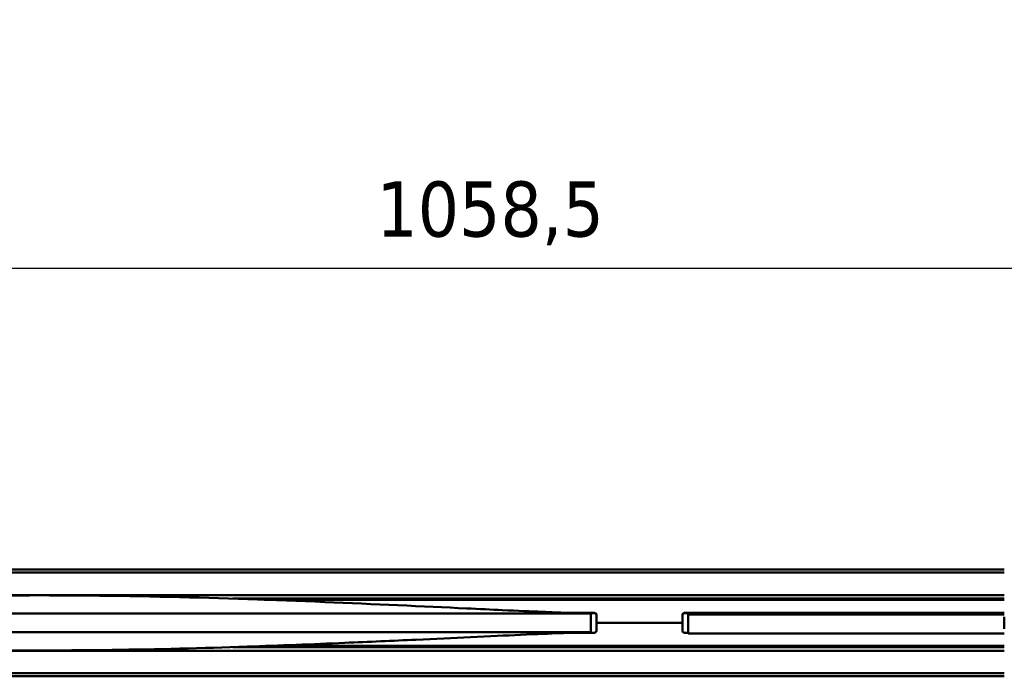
# Model space of a CAD drawing. Header units: millimetres. Extents: x 448 to 2336, y 1062 to 2601.
# Tile 2 of 10: x 1087 to 1533, y 1117 to 1415. Entities that reach past the tile are written whole.
import ezdxf

# ---------------------------------------------------------------- set-up
doc = ezdxf.new("R2010")
doc.units = ezdxf.units.MM
doc.header["$LTSCALE"] = 10
doc.layers.add('Quota (ISO)', color=7, linetype='Continuous', lineweight=25)
doc.layers.add('Visibile (ISO)', color=7, linetype='Continuous', lineweight=50)
doc.styles.add('Testo nota (ISO)', font='tahoma.ttf')
doc.dimstyles.new('PENTA', dxfattribs={"dimscale": 10, "dimtxt": 2.5, "dimasz": 2.5, "dimexe": 3.175, "dimexo": 0, "dimgap": 0.762, "dimtad": 1, "dimrnd": 1e-08, "dimtxsty": 'Testo nota (ISO)', "dimcen": 0.09, "dimdle": 10, "dimclrd": 256, "dimclre": 256, "dimclrt": 256, "dimazin": 2, "dimtfac": 0.8, "dimtmove": 0, "dimatfit": 3, "dimfxl": 1, "dimtolj": 1, "dimlwd": -1, "dimlwe": -1, "dimarcsym": 0})

# ---------------------------------------------------------------- blocks, each defined once
blk = doc.blocks.new('*D7')
at = {"layer": 'Defpoints', "color": 0, "transparency": 16777216}
for p in [(768.68, 1809.46), (1827.18, 1809.46), (1827.18, 1302.6)]:
    blk.add_point(p, dxfattribs=at)
at = {"layer": 'Quota (ISO)', "transparency": 16777216}
for p, q in [((768.68, 1809.46), (768.68, 1270.85)), ((1827.18, 1809.46), (1827.18, 1270.85)), ((793.68, 1302.6), (1802.18, 1302.6))]:
    blk.add_line(p, q, dxfattribs=at)
for points in [[(793.68, 1306.77), (793.68, 1298.43), (768.68, 1302.6)], [(1802.18, 1306.77), (1802.18, 1298.43), (1827.18, 1302.6)]]:
    blk.add_solid(points, dxfattribs=at)
at = {"layer": 'Quota (ISO)', "transparency": 16777216, "insert": (1248.6, 1342), "char_height": 25, "attachment_point": 1, "style": 'Testo nota (ISO)'}
blk.add_mtext('\\A1;1058,5', dxfattribs=at)

msp = doc.modelspace()

# ---------------------------------------------------------------- linework, layer by layer
at = {"layer": 'Visibile (ISO)'}
for p, q in [((792.933, 1165.952), (1533.433, 1165.952)), ((1533.433, 1164.556), (792.933, 1164.556)), ((792.933, 1154.348), (1533.433, 1154.348)), ((1533.433, 1152.692), (1183.549, 1152.692)), ((1190.816, 1152.452), (1232.318, 1152.452)), ((1197.712, 1152.212), (1533.433, 1152.212)), ((1089.636, 1145.952), (1083.425, 1145.952)), ((1095.878, 1145.952), (1089.636, 1145.952)), ((1102.015, 1145.952), (1095.878, 1145.952)), ((1108.121, 1145.952), (1102.015, 1145.952)), ((1114.196, 1145.952), (1108.121, 1145.952)), ((1117.238, 1145.952), (1114.196, 1145.952)), ((1120.271, 1145.952), (1117.238, 1145.952)), ((1123.261, 1145.952), (1120.271, 1145.952)), ((1126.241, 1145.952), (1123.261, 1145.952)), ((1131.357, 1145.952), (1126.241, 1145.952)), ((1136.443, 1145.952), (1131.357, 1145.952)), ((1141.497, 1145.952), (1136.443, 1145.952)), ((1146.519, 1145.952), (1141.497, 1145.952)), ((1151.505, 1145.952), (1146.519, 1145.952)), ((1156.455, 1145.952), (1151.505, 1145.952)), ((1161.366, 1145.952), (1156.455, 1145.952)), ((1166.183, 1145.952), (1161.366, 1145.952)), ((1168.576, 1145.952), (1166.183, 1145.952)), ((1170.959, 1145.952), (1168.576, 1145.952)), ((1174.119, 1145.952), (1170.959, 1145.952)), ((1177.259, 1145.952), (1174.119, 1145.952)), ((1180.379, 1145.952), (1177.259, 1145.952)), ((1184.249, 1145.952), (1180.379, 1145.952)), ((1188.086, 1145.952), (1184.249, 1145.952)), ((1191.888, 1145.952), (1188.086, 1145.952)), ((1195.653, 1145.952), (1191.888, 1145.952)), ((1199.38, 1145.952), (1195.653, 1145.952)), ((1203.069, 1145.952), (1199.38, 1145.952)), ((1208.959, 1145.952), (1207.008, 1145.952)), ((1210.898, 1145.952), (1208.959, 1145.952)), ((1213.783, 1145.952), (1210.898, 1145.952)), ((1216.639, 1145.952), (1213.783, 1145.952)), ((1219.466, 1145.952), (1216.639, 1145.952)), ((1347.433, 1146.212), (1336.107, 1146.212)), ((1347.774, 1146.152), (1337.807, 1146.152)), ((1345.818, 1137.454), (1345.818, 1145.951)), ((1348.433, 1141.712), (1348.433, 1145.212)), ((1387.433, 1145.212), (1387.433, 1141.712)), ((1432.597, 1146.152), (1388.091, 1146.152)), ((1533.433, 1146.212), (1388.433, 1146.212)), ((1390.064, 1145.452), (1389.974, 1145.452)), ((1389.974, 1145.452), (1389.974, 1137.212)), ((1390.137, 1145.452), (1390.064, 1145.452)), ((1390.23, 1145.452), (1390.137, 1145.452)), ((1390.449, 1145.452), (1390.23, 1145.452)), ((1390.591, 1145.452), (1390.449, 1145.452)), ((1390.753, 1145.452), (1390.591, 1145.452)), ((1390.924, 1145.452), (1390.753, 1145.452)), ((1391.114, 1145.452), (1390.924, 1145.452)), ((1391.453, 1145.452), (1391.114, 1145.452)), ((1391.848, 1145.452), (1391.453, 1145.452)), ((1392.305, 1145.452), (1391.848, 1145.452)), ((1392.83, 1145.452), (1392.305, 1145.452)), ((1393.124, 1145.452), (1392.83, 1145.452)), ((1393.438, 1145.452), (1393.124, 1145.452)), ((1393.763, 1145.452), (1393.438, 1145.452)), ((1394.109, 1145.452), (1393.763, 1145.452)), ((1394.613, 1145.452), (1394.109, 1145.452)), ((1395.159, 1145.452), (1394.613, 1145.452)), ((1395.75, 1145.452), (1395.159, 1145.452)), ((1396.498, 1145.452), (1395.75, 1145.452)), ((1396.898, 1145.452), (1396.498, 1145.452)), ((1397.316, 1145.452), (1396.898, 1145.452)), ((1397.903, 1145.452), (1397.316, 1145.452)), ((1398.525, 1145.452), (1397.903, 1145.452)), ((1399.184, 1145.452), (1398.525, 1145.452)), ((1400.026, 1145.452), (1399.184, 1145.452)), ((1400.926, 1145.452), (1400.026, 1145.452)), ((1401.888, 1145.452), (1400.926, 1145.452)), ((1402.915, 1145.452), (1401.888, 1145.452)), ((1403.454, 1145.452), (1402.915, 1145.452)), ((1404.011, 1145.452), (1403.454, 1145.452)), ((1404.979, 1145.452), (1404.011, 1145.452)), ((1405.999, 1145.452), (1404.979, 1145.452)), ((1407.073, 1145.452), (1405.999, 1145.452)), ((1408.203, 1145.452), (1407.073, 1145.452)), ((1409.392, 1145.452), (1408.203, 1145.452)), ((1410.642, 1145.452), (1409.392, 1145.452)), ((1411.985, 1145.452), (1410.642, 1145.452)), ((1412.683, 1145.452), (1411.985, 1145.452)), ((1413.397, 1145.452), (1412.683, 1145.452)), ((1414.129, 1145.452), (1413.397, 1145.452)), ((1414.88, 1145.452), (1414.129, 1145.452)), ((1416.118, 1145.452), (1414.88, 1145.452)), ((1417.404, 1145.452), (1416.118, 1145.452)), ((1418.74, 1145.452), (1417.404, 1145.452)), ((1420.126, 1145.452), (1418.74, 1145.452)), ((1421.563, 1145.452), (1420.126, 1145.452)), ((1422.387, 1145.452), (1421.563, 1145.452)), ((1423.227, 1145.452), (1422.387, 1145.452)), ((1424.078, 1145.452), (1423.227, 1145.452)), ((1424.945, 1145.452), (1424.078, 1145.452)), ((1426.131, 1145.452), (1424.945, 1145.452)), ((1427.348, 1145.452), (1426.131, 1145.452)), ((1428.595, 1145.452), (1427.348, 1145.452)), ((1430.197, 1145.452), (1428.595, 1145.452)), ((1431.848, 1145.452), (1430.197, 1145.452)), ((1433.547, 1145.452), (1431.848, 1145.452)), ((1452.933, 1145.702), (1433.433, 1145.702)), ((1435.296, 1145.452), (1433.547, 1145.452)), ((1437.095, 1145.452), (1435.296, 1145.452)), ((1438.943, 1145.452), (1437.095, 1145.452)), ((1440.846, 1145.452), (1438.943, 1145.452)), ((1442.799, 1145.452), (1440.846, 1145.452)), ((1444.802, 1145.452), (1442.799, 1145.452)), ((1446.855, 1145.452), (1444.802, 1145.452)), ((1448.957, 1145.452), (1446.855, 1145.452)), ((1451.109, 1145.452), (1448.957, 1145.452)), ((1453.31, 1145.452), (1451.109, 1145.452)), ((1455.559, 1145.452), (1453.31, 1145.452)), ((1454.933, 1146.152), (1453.768, 1146.152)), ((1454.933, 1146.212), (1454.933, 1145.452)), ((1457.857, 1145.452), (1455.559, 1145.452)), ((1460.202, 1145.452), (1457.857, 1145.452)), ((1462.191, 1145.452), (1460.202, 1145.452)), ((1464.213, 1145.452), (1462.191, 1145.452)), ((1466.267, 1145.452), (1464.213, 1145.452)), ((1468.351, 1145.452), (1466.267, 1145.452)), ((1469.754, 1145.452), (1468.351, 1145.452)), ((1471.171, 1145.452), (1469.754, 1145.452)), ((1472.608, 1145.452), (1471.171, 1145.452)), ((1474.059, 1145.452), (1472.608, 1145.452)), ((1476.992, 1145.452), (1474.059, 1145.452)), ((1479.975, 1145.452), (1476.992, 1145.452)), ((1483.007, 1145.452), (1479.975, 1145.452)), ((1486.086, 1145.452), (1483.007, 1145.452)), ((1489.169, 1145.452), (1486.086, 1145.452)), ((1492.294, 1145.452), (1489.169, 1145.452)), ((1495.462, 1145.452), (1492.294, 1145.452)), ((1498.669, 1145.452), (1495.462, 1145.452)), ((1501.915, 1145.452), (1498.669, 1145.452)), ((1505.198, 1145.452), (1501.915, 1145.452)), ((1508.517, 1145.452), (1505.198, 1145.452)), ((1510.469, 1145.452), (1508.517, 1145.452)), ((1512.433, 1145.452), (1510.469, 1145.452)), ((1516.392, 1145.452), (1512.433, 1145.452)), ((1520.394, 1145.452), (1516.392, 1145.452)), ((1524.435, 1145.452), (1520.394, 1145.452)), ((1528.514, 1145.452), (1524.435, 1145.452)), ((1532.536, 1145.452), (1528.514, 1145.452)), ((1533.433, 1145.452), (1532.536, 1145.452)), ((1533.32, 1138.952), (1533.32, 1144.452)), ((1533.32, 1144.452), (1533.433, 1144.452)), ((1348.433, 1141.712), (1348.433, 1138.212)), ((1387.433, 1141.712), (1348.433, 1141.712)), ((1387.433, 1141.712), (1348.433, 1141.712)), ((1387.433, 1138.212), (1387.433, 1141.712)), ((1533.32, 1138.952), (1533.433, 1138.952)), ((1089.636, 1137.452), (1083.425, 1137.452)), ((1095.878, 1137.452), (1089.636, 1137.452)), ((1102.015, 1137.452), (1095.878, 1137.452)), ((1108.121, 1137.452), (1102.015, 1137.452)), ((1114.196, 1137.452), (1108.121, 1137.452)), ((1117.238, 1137.452), (1114.196, 1137.452)), ((1120.271, 1137.452), (1117.238, 1137.452)), ((1123.261, 1137.452), (1120.271, 1137.452)), ((1126.241, 1137.452), (1123.261, 1137.452)), ((1131.357, 1137.452), (1126.241, 1137.452)), ((1136.443, 1137.452), (1131.357, 1137.452)), ((1141.497, 1137.452), (1136.443, 1137.452)), ((1146.519, 1137.452), (1141.497, 1137.452)), ((1151.505, 1137.452), (1146.519, 1137.452)), ((1156.455, 1137.452), (1151.505, 1137.452)), ((1161.366, 1137.452), (1156.455, 1137.452)), ((1166.183, 1137.452), (1161.366, 1137.452)), ((1168.576, 1137.452), (1166.183, 1137.452)), ((1170.959, 1137.452), (1168.576, 1137.452)), ((1174.119, 1137.452), (1170.959, 1137.452)), ((1177.259, 1137.452), (1174.119, 1137.452)), ((1180.379, 1137.452), (1177.259, 1137.452)), ((1184.249, 1137.452), (1180.379, 1137.452)), ((1188.086, 1137.452), (1184.249, 1137.452)), ((1191.888, 1137.452), (1188.086, 1137.452)), ((1195.653, 1137.452), (1191.888, 1137.452)), ((1199.38, 1137.452), (1195.653, 1137.452)), ((1203.069, 1137.452), (1199.38, 1137.452)), ((1207.008, 1137.452), (1203.069, 1137.452)), ((1208.959, 1137.452), (1207.008, 1137.452)), ((1210.898, 1137.452), (1208.959, 1137.452)), ((1213.783, 1137.452), (1210.898, 1137.452)), ((1216.639, 1137.452), (1213.783, 1137.452)), ((1219.466, 1137.452), (1216.639, 1137.452)), ((1222.263, 1137.452), (1219.466, 1137.452)), ((1225.335, 1137.452), (1222.263, 1137.452)), ((1347.433, 1137.212), (1336.654, 1137.212)), ((1337.796, 1137.252), (1347.713, 1137.252)), ((1388.153, 1137.252), (1389.974, 1137.252)), ((1389.993, 1137.212), (1388.433, 1137.212)), ((1390.064, 1136.952), (1389.993, 1136.952)), ((1390.137, 1136.952), (1390.064, 1136.952)), ((1390.23, 1136.952), (1390.137, 1136.952)), ((1390.449, 1136.952), (1390.23, 1136.952)), ((1390.591, 1136.952), (1390.449, 1136.952)), ((1390.753, 1136.952), (1390.591, 1136.952)), ((1390.924, 1136.952), (1390.753, 1136.952)), ((1391.114, 1136.952), (1390.924, 1136.952)), ((1391.453, 1136.952), (1391.114, 1136.952)), ((1391.848, 1136.952), (1391.453, 1136.952)), ((1392.305, 1136.952), (1391.848, 1136.952)), ((1392.83, 1136.952), (1392.305, 1136.952)), ((1393.124, 1136.952), (1392.83, 1136.952)), ((1393.438, 1136.952), (1393.124, 1136.952)), ((1393.763, 1136.952), (1393.438, 1136.952)), ((1394.109, 1136.952), (1393.763, 1136.952)), ((1394.613, 1136.952), (1394.109, 1136.952)), ((1395.159, 1136.952), (1394.613, 1136.952)), ((1395.75, 1136.952), (1395.159, 1136.952)), ((1396.498, 1136.952), (1395.75, 1136.952)), ((1396.898, 1136.952), (1396.498, 1136.952)), ((1397.316, 1136.952), (1396.898, 1136.952)), ((1397.903, 1136.952), (1397.316, 1136.952)), ((1398.525, 1136.952), (1397.903, 1136.952)), ((1399.184, 1136.952), (1398.525, 1136.952)), ((1400.026, 1136.952), (1399.184, 1136.952)), ((1400.926, 1136.952), (1400.026, 1136.952)), ((1401.888, 1136.952), (1400.926, 1136.952)), ((1402.915, 1136.952), (1401.888, 1136.952)), ((1403.454, 1136.952), (1402.915, 1136.952)), ((1404.011, 1136.952), (1403.454, 1136.952)), ((1404.979, 1136.952), (1404.011, 1136.952)), ((1405.999, 1136.952), (1404.979, 1136.952)), ((1407.073, 1136.952), (1405.999, 1136.952)), ((1408.203, 1136.952), (1407.073, 1136.952)), ((1409.392, 1136.952), (1408.203, 1136.952)), ((1410.642, 1136.952), (1409.392, 1136.952)), ((1411.985, 1136.952), (1410.642, 1136.952)), ((1412.683, 1136.952), (1411.985, 1136.952)), ((1413.397, 1136.952), (1412.683, 1136.952)), ((1414.129, 1136.952), (1413.397, 1136.952)), ((1414.88, 1136.952), (1414.129, 1136.952)), ((1416.118, 1136.952), (1414.88, 1136.952)), ((1417.404, 1136.952), (1416.118, 1136.952)), ((1418.74, 1136.952), (1417.404, 1136.952)), ((1420.126, 1136.952), (1418.74, 1136.952)), ((1421.563, 1136.952), (1420.126, 1136.952)), ((1422.387, 1136.952), (1421.563, 1136.952)), ((1423.227, 1136.952), (1422.387, 1136.952)), ((1424.078, 1136.952), (1423.227, 1136.952)), ((1424.945, 1136.952), (1424.078, 1136.952)), ((1426.131, 1136.952), (1424.945, 1136.952)), ((1427.348, 1136.952), (1426.131, 1136.952)), ((1428.595, 1136.952), (1427.348, 1136.952)), ((1430.197, 1136.952), (1428.595, 1136.952)), ((1431.848, 1136.952), (1430.197, 1136.952)), ((1433.547, 1136.952), (1431.848, 1136.952)), ((1435.296, 1136.952), (1433.547, 1136.952)), ((1437.095, 1136.952), (1435.296, 1136.952)), ((1438.943, 1136.952), (1437.095, 1136.952)), ((1440.846, 1136.952), (1438.943, 1136.952)), ((1442.799, 1136.952), (1440.846, 1136.952)), ((1444.802, 1136.952), (1442.799, 1136.952)), ((1446.855, 1136.952), (1444.802, 1136.952)), ((1448.957, 1136.952), (1446.855, 1136.952)), ((1451.109, 1136.952), (1448.957, 1136.952)), ((1453.31, 1136.952), (1451.109, 1136.952)), ((1455.559, 1136.952), (1453.31, 1136.952)), ((1457.857, 1136.952), (1455.559, 1136.952)), ((1460.202, 1136.952), (1457.857, 1136.952)), ((1462.191, 1136.952), (1460.202, 1136.952)), ((1464.213, 1136.952), (1462.191, 1136.952)), ((1466.267, 1136.952), (1464.213, 1136.952)), ((1468.351, 1136.952), (1466.267, 1136.952)), ((1469.754, 1136.952), (1468.351, 1136.952)), ((1471.171, 1136.952), (1469.754, 1136.952)), ((1472.608, 1136.952), (1471.171, 1136.952)), ((1474.059, 1136.952), (1472.608, 1136.952)), ((1476.992, 1136.952), (1474.059, 1136.952)), ((1479.975, 1136.952), (1476.992, 1136.952)), ((1483.007, 1136.952), (1479.975, 1136.952)), ((1486.086, 1136.952), (1483.007, 1136.952)), ((1489.169, 1136.952), (1486.086, 1136.952)), ((1492.294, 1136.952), (1489.169, 1136.952)), ((1495.462, 1136.952), (1492.294, 1136.952)), ((1498.669, 1136.952), (1495.462, 1136.952)), ((1501.915, 1136.952), (1498.669, 1136.952)), ((1505.198, 1136.952), (1501.915, 1136.952)), ((1508.517, 1136.952), (1505.198, 1136.952)), ((1510.469, 1136.952), (1508.517, 1136.952)), ((1512.433, 1136.952), (1510.469, 1136.952)), ((1516.392, 1136.952), (1512.433, 1136.952)), ((1520.394, 1136.952), (1516.392, 1136.952)), ((1524.435, 1136.952), (1520.394, 1136.952)), ((1528.514, 1136.952), (1524.435, 1136.952)), ((1532.536, 1136.952), (1528.514, 1136.952)), ((1533.433, 1136.952), (1532.536, 1136.952)), ((1183.537, 1130.712), (1533.433, 1130.712)), ((1232.318, 1130.952), (1190.816, 1130.952)), ((1198.261, 1131.212), (1533.433, 1131.212)), ((1486.683, 1131.212), (1486.683, 1130.712)), ((1489.183, 1131.212), (1489.183, 1130.712)), ((1533.433, 1129.056), (792.933, 1129.056)), ((792.933, 1118.848), (1533.433, 1118.848)), ((1533.433, 1117.452), (792.933, 1117.452))]:
    msp.add_line(p, q, dxfattribs=at)
for centre, start, end in [((1232.318, 1151.452), 49.45633, 89.99998), ((1347.433, 1145.212), 0, 90), ((1347.433, 1145.192), 0, 73.7398), ((1388.433, 1145.212), 90, 180), ((1388.433, 1145.192), 106.2602, 180), ((1433.433, 1146.702), 209.34058, 270), ((1452.933, 1146.702), 270, 330.65942), ((1347.433, 1138.212), 270, 0), ((1388.433, 1138.212), 180, 270), ((1232.318, 1131.952), 270.00002, 312.24359), ((1433.433, 1131.452), 193.88654, 227.73142)]:
    msp.add_arc(centre, 1, start, end, dxfattribs=at)
for centre, major_axis, ratio, start_param, end_param in [((1283.957, 4584.394), (0, -3446.941), 0.6277884, 6.2827331, 6.2835494), ((1285.707, 4616.342), (0, -3478.889), 0.6146957, 6.2827356, 6.2835449), ((1287.419, 4653.373), (0, -3515.921), 0.6015672, 6.2827393, 6.2835407), ((1289.093, 4693.912), (0, -3556.459), 0.5884404, 6.2827448, 6.2835378), ((1290.46, 4732.086), (0, -3594.634), 0.5775148, 6.2828818, 6.2834053), ((1291.532, 4763.869), (0, -3626.416), 0.5688113, 6.2828873, 6.2834066), ((1293.106, 4815.027), (0, -3677.575), 0.5557775, 6.2826385, 6.2836639)]:
    msp.add_ellipse(centre, major_axis=major_axis, ratio=ratio, start_param=start_param, end_param=end_param, dxfattribs=at)
for points, knots in [([(846.094, 1145.957), (847.525, 1145.971), (848.849, 1145.996), (852.592, 1146.103), (856.399, 1146.227), (868.349, 1146.715), (875.165, 1147.013), (890.438, 1147.712), (898.172, 1148.073), (914.706, 1148.845), (923.642, 1149.262), (944.205, 1150.198), (956.005, 1150.719), (983.843, 1151.86), (1000.008, 1152.457), (1038.083, 1153.591), (1060.108, 1154.031), (1106.425, 1154.306), (1130.785, 1154.049), (1178.538, 1152.939), (1202.066, 1152.105), (1247.423, 1150.235), (1269.973, 1149.175), (1295.228, 1147.995), (1300.741, 1147.738), (1312.824, 1147.183), (1318.863, 1146.914), (1328.162, 1146.517), (1331.78, 1146.373), (1337.876, 1146.145), (1339.818, 1146.084), (1342.554, 1146.005), (1343.418, 1145.987), (1344.937, 1145.963), (1345.316, 1145.959), (1345.677, 1145.956)], [0, 0, 0, 0, 4.6932082, 4.6932082, 9.6930899, 9.6930899, 13.2914141, 13.2914141, 16.0748557, 16.0748557, 18.9575357, 18.9575357, 22.6009175, 22.6009175, 27.500553, 27.500553, 34.1103675, 34.1103675, 41.3996645, 41.3996645, 48.4978006, 48.4978006, 55.3276313, 55.3276313, 57.3547183, 57.3547183, 60.2424944, 60.2424944, 62.9650862, 62.9650862, 66.1995867, 66.1995867, 69.8485532, 69.8485532, 71.1129608, 71.1129608, 71.1129608, 71.1129608]), ([(1228.368, 1145.952), (1227.862, 1145.952), (1227.357, 1145.952), (1226.346, 1145.952), (1225.84, 1145.952), (1225.335, 1145.952)], [-0.3368718, -0.3368718, -0.3368718, -0.3368718, -0.16844723, -0.16844723, -0.00002266, -0.00002266, -0.00002266, -0.00002266]), ([(1231.361, 1145.952), (1230.862, 1145.952), (1230.363, 1145.952), (1229.366, 1145.952), (1228.867, 1145.952), (1228.368, 1145.952)], [-0.33549091, -0.33549091, -0.33549091, -0.33549091, -0.16775547, -0.16775547, -0.00002002, -0.00002002, -0.00002002, -0.00002002]), ([(1234.314, 1145.952), (1233.822, 1145.952), (1233.33, 1145.952), (1232.346, 1145.952), (1231.853, 1145.952), (1231.361, 1145.952)], [-0.3341565, -0.3341565, -0.3341565, -0.3341565, -0.16708691, -0.16708691, -0.00001732, -0.00001732, -0.00001732, -0.00001732]), ([(1237.226, 1145.952), (1236.741, 1145.952), (1236.256, 1145.953), (1235.285, 1145.953), (1234.8, 1145.952), (1234.314, 1145.952)], [-0.33286737, -0.33286737, -0.33286737, -0.33286737, -0.16644126, -0.16644126, -0.00001513, -0.00001513, -0.00001513, -0.00001513]), ([(1240.096, 1145.952), (1239.618, 1145.952), (1239.14, 1145.953), (1238.183, 1145.953), (1237.705, 1145.952), (1237.226, 1145.952)], [-0.33163557, -0.33163557, -0.33163557, -0.33163557, -0.16582471, -0.16582471, -0.00001385, -0.00001385, -0.00001385, -0.00001385]), ([(1243.094, 1145.952), (1242.594, 1145.952), (1242.095, 1145.953), (1241.096, 1145.953), (1240.596, 1145.952), (1240.096, 1145.952)], [-0.35046134, -0.35046134, -0.35046134, -0.35046134, -0.17523753, -0.17523753, -0.00001372, -0.00001372, -0.00001372, -0.00001372]), ([(1246.043, 1145.952), (1245.551, 1145.952), (1245.06, 1145.953), (1244.077, 1145.953), (1243.585, 1145.952), (1243.094, 1145.952)], [-0.34919903, -0.34919903, -0.34919903, -0.34919903, -0.17460714, -0.17460714, -0.00001523, -0.00001523, -0.00001523, -0.00001523]), ([(1248.942, 1145.952), (1248.459, 1145.952), (1247.976, 1145.952), (1247.009, 1145.952), (1246.526, 1145.952), (1246.043, 1145.952)], [-0.34801421, -0.34801421, -0.34801421, -0.34801421, -0.17401628, -0.17401628, -0.00001833, -0.00001833, -0.00001833, -0.00001833]), ([(1251.791, 1145.952), (1251.316, 1145.952), (1250.841, 1145.952), (1249.892, 1145.952), (1249.417, 1145.952), (1248.942, 1145.952)], [-0.34689956, -0.34689956, -0.34689956, -0.34689956, -0.17346136, -0.17346136, -0.00002315, -0.00002315, -0.00002315, -0.00002315]), ([(1254.588, 1145.952), (1254.122, 1145.952), (1253.656, 1145.952), (1252.723, 1145.952), (1252.257, 1145.952), (1251.791, 1145.952)], [-0.3458759, -0.3458759, -0.3458759, -0.3458759, -0.17295274, -0.17295274, -0.00002958, -0.00002958, -0.00002958, -0.00002958]), ([(1257.335, 1145.952), (1256.877, 1145.952), (1256.419, 1145.952), (1255.504, 1145.952), (1255.046, 1145.952), (1254.588, 1145.952)], [-0.34493403, -0.34493403, -0.34493403, -0.34493403, -0.17248564, -0.17248564, -0.00003726, -0.00003726, -0.00003726, -0.00003726]), ([(1260.029, 1145.951), (1259.58, 1145.952), (1259.131, 1145.952), (1258.233, 1145.952), (1257.784, 1145.952), (1257.335, 1145.952)], [-0.34409121, -0.34409121, -0.34409121, -0.34409121, -0.17206856, -0.17206856, -0.00004593, -0.00004593, -0.00004593, -0.00004593]), ([(1262.67, 1145.951), (1262.23, 1145.952), (1261.79, 1145.952), (1260.909, 1145.952), (1260.469, 1145.952), (1260.029, 1145.951)], [-0.34334151, -0.34334151, -0.34334151, -0.34334151, -0.17169836, -0.17169836, -0.00005523, -0.00005523, -0.00005523, -0.00005523]), ([(1265.259, 1145.951), (1264.828, 1145.951), (1264.396, 1145.952), (1263.533, 1145.952), (1263.102, 1145.952), (1262.67, 1145.951)], [-0.34269461, -0.34269461, -0.34269461, -0.34269461, -0.17137954, -0.17137954, -0.00006451, -0.00006451, -0.00006451, -0.00006451]), ([(1267.795, 1145.951), (1267.373, 1145.951), (1266.95, 1145.951), (1266.105, 1145.952), (1265.682, 1145.951), (1265.259, 1145.951)], [-0.34214708, -0.34214708, -0.34214708, -0.34214708, -0.17111016, -0.17111016, -0.00007328, -0.00007328, -0.00007328, -0.00007328]), ([(1270.278, 1145.951), (1269.864, 1145.951), (1269.45, 1145.951), (1268.623, 1145.951), (1268.209, 1145.951), (1267.795, 1145.951)], [-0.34168175, -0.34168175, -0.34168175, -0.34168175, -0.17088822, -0.17088822, -0.00008063, -0.00008063, -0.00008063, -0.00008063]), ([(1272.507, 1145.951), (1272.135, 1145.951), (1271.764, 1145.951), (1271.021, 1145.951), (1270.649, 1145.951), (1270.278, 1145.951)], [-0.31292363, -0.31292363, -0.31292363, -0.31292363, -0.15650473, -0.15650473, -0.0000859, -0.0000859, -0.0000859, -0.0000859]), ([(1274.691, 1145.951), (1274.327, 1145.951), (1273.963, 1145.951), (1273.235, 1145.951), (1272.871, 1145.951), (1272.507, 1145.951)], [-0.31270859, -0.31270859, -0.31270859, -0.31270859, -0.15639847, -0.15639847, -0.00008837, -0.00008837, -0.00008837, -0.00008837]), ([(1276.83, 1145.951), (1276.473, 1145.951), (1276.117, 1145.951), (1275.404, 1145.951), (1275.047, 1145.951), (1274.691, 1145.951)], [-0.31256542, -0.31256542, -0.31256542, -0.31256542, -0.15632962, -0.15632962, -0.00008841, -0.00008841, -0.00008841, -0.00008841]), ([(1278.924, 1145.951), (1278.575, 1145.951), (1278.226, 1145.951), (1277.528, 1145.951), (1277.179, 1145.951), (1276.83, 1145.951)], [-0.31250087, -0.31250087, -0.31250087, -0.31250087, -0.15629344, -0.15629344, -0.00008598, -0.00008598, -0.00008598, -0.00008598]), ([(1280.974, 1145.951), (1280.632, 1145.951), (1280.29, 1145.951), (1279.607, 1145.951), (1279.266, 1145.951), (1278.924, 1145.951)], [-0.31250533, -0.31250533, -0.31250533, -0.31250533, -0.15629337, -0.15629337, -0.00008137, -0.00008137, -0.00008137, -0.00008137]), ([(1282.979, 1145.952), (1282.644, 1145.951), (1282.31, 1145.952), (1281.642, 1145.951), (1281.308, 1145.951), (1280.974, 1145.951)], [-0.31258294, -0.31258294, -0.31258294, -0.31258294, -0.156329, -0.156329, -0.00007502, -0.00007502, -0.00007502, -0.00007502]), ([(1305.942, 1145.952), (1305.639, 1145.952), (1305.336, 1145.953), (1304.731, 1145.953), (1304.428, 1145.953), (1304.126, 1145.952)], [-0.40311476, -0.40311476, -0.40311476, -0.40311476, -0.20156106, -0.20156106, -0.00000736, -0.00000736, -0.00000736, -0.00000736]), ([(1307.696, 1145.952), (1307.403, 1145.952), (1307.111, 1145.953), (1306.526, 1145.953), (1306.234, 1145.952), (1305.942, 1145.952)], [-0.40439421, -0.40439421, -0.40439421, -0.40439421, -0.20220176, -0.20220176, -0.0000093, -0.0000093, -0.0000093, -0.0000093]), ([(1322.738, 1145.952), (1322.48, 1145.952), (1322.218, 1145.952), (1321.952, 1145.952), (1321.885, 1145.952), (1321.818, 1145.952), (1321.75, 1145.952)], [127.5016727, 127.5016727, 127.5016727, 127.5016727, 127.98485397, 127.98485397, 127.98485397, 128.1071147, 128.1071147, 128.1071147, 128.1071147]), ([(1332.646, 1145.952), (1332.645, 1145.952), (1332.644, 1145.952), (1332.643, 1145.952), (1332.313, 1145.952), (1331.973, 1145.952), (1331.622, 1145.952)], [119.79048848, 119.79048848, 119.79048848, 119.79048848, 119.79311485, 119.79311485, 119.79311485, 120.77500534, 120.77500534, 120.77500534, 120.77500534]), ([(1336.578, 1145.951), (1336.327, 1145.951), (1336.069, 1145.951), (1335.803, 1145.951), (1335.765, 1145.951), (1335.727, 1145.951), (1335.688, 1145.951)], [115.3296342, 115.3296342, 115.3296342, 115.3296342, 116.3118852, 116.3118852, 116.3118852, 116.4521841, 116.4521841, 116.4521841, 116.4521841]), ([(1339.258, 1145.951), (1339.184, 1145.951), (1339.11, 1145.951), (1339.035, 1145.951), (1338.965, 1145.951), (1338.894, 1145.951), (1338.823, 1145.951)], [111.36419581, 111.36419581, 111.36419581, 111.36419581, 111.73550168, 111.73550168, 111.73550168, 112.08033038, 112.08033038, 112.08033038, 112.08033038]), ([(1343.023, 1145.952), (1342.949, 1145.952), (1342.872, 1145.952), (1342.794, 1145.952), (1342.713, 1145.952), (1342.629, 1145.953), (1342.544, 1145.953)], [103.0710738, 103.0710738, 103.0710738, 103.0710738, 103.7413451, 103.7413451, 103.7413451, 104.4358863, 104.4358863, 104.4358863, 104.4358863]), ([(1345.119, 1145.952), (1345.043, 1145.951), (1344.961, 1145.95), (1344.871, 1145.95), (1344.858, 1145.95), (1344.844, 1145.95), (1344.83, 1145.95)], [94.2025498, 94.2025498, 94.2025498, 94.2025498, 95.7128706, 95.7128706, 95.7128706, 95.9441105, 95.9441105, 95.9441105, 95.9441105]), ([(1345.768, 1145.954), (1345.767, 1145.954), (1345.766, 1145.954), (1345.765, 1145.954), (1345.746, 1145.954), (1345.721, 1145.955), (1345.693, 1145.955)], [87.7624835, 87.7624835, 87.7624835, 87.7624835, 87.8150525, 87.8150525, 87.8150525, 88.9683539, 88.9683539, 88.9683539, 88.9683539]), ([(1345.768, 1145.954), (1345.767, 1145.954), (1345.766, 1145.954), (1345.765, 1145.954), (1345.746, 1145.954), (1345.721, 1145.955), (1345.693, 1145.955)], [87.7624835, 87.7624835, 87.7624835, 87.7624835, 87.8150525, 87.8150525, 87.8150525, 88.9683539, 88.9683539, 88.9683539, 88.9683539]), ([(1345.677, 1137.449), (1344.248, 1137.436), (1343.042, 1137.414), (1339.374, 1137.308), (1336.575, 1137.217), (1327.392, 1136.857), (1321.598, 1136.613), (1307.535, 1135.981), (1299.692, 1135.617), (1283.476, 1134.86), (1275.104, 1134.468), (1256.052, 1133.59), (1245.191, 1133.1), (1219.653, 1132.01), (1204.838, 1131.425), (1169.659, 1130.238), (1149.184, 1129.71), (1104.317, 1129.098), (1079.834, 1129.142), (1032.078, 1129.932), (1008.702, 1130.633), (961.944, 1132.39), (938.113, 1133.471), (909.04, 1134.823), (902.032, 1135.151), (886.739, 1135.863), (878.808, 1136.227), (867.533, 1136.722), (863.462, 1136.892), (856.541, 1137.164), (853.993, 1137.253), (850.412, 1137.367), (849.656, 1137.386), (847.696, 1137.427), (846.839, 1137.44), (846.094, 1137.447)], [0, 0, 0, 0, 5.0001578, 5.0001578, 8.9756399, 8.9756399, 12.5626519, 12.5626519, 15.5595892, 15.5595892, 18.3135291, 18.3135291, 21.6935948, 21.6935948, 26.1999654, 26.1999654, 32.3595128, 32.3595128, 39.6789913, 39.6789913, 46.7166076, 46.7166076, 53.9209165, 53.9209165, 56.297909, 56.297909, 59.5271162, 59.5271162, 62.2288708, 62.2288708, 65.2526408, 65.2526408, 68.6847238, 68.6847238, 71.1278109, 71.1278109, 71.1278109, 71.1278109]), ([(1228.368, 1137.452), (1227.862, 1137.452), (1227.357, 1137.452), (1226.346, 1137.452), (1225.84, 1137.452), (1225.335, 1137.452)], [0.00000418, 0.00000418, 0.00000418, 0.00000418, 0.16842875, 0.16842875, 0.33685333, 0.33685333, 0.33685333, 0.33685333]), ([(1231.361, 1137.452), (1230.862, 1137.452), (1230.363, 1137.452), (1229.366, 1137.452), (1228.867, 1137.452), (1228.368, 1137.452)], [0.00000148, 0.00000148, 0.00000148, 0.00000148, 0.16773692, 0.16773692, 0.33547236, 0.33547236, 0.33547236, 0.33547236]), ([(1234.314, 1137.452), (1233.822, 1137.452), (1233.33, 1137.452), (1232.346, 1137.452), (1231.853, 1137.452), (1231.361, 1137.452)], [0.00000271, 0.00000271, 0.00000271, 0.00000271, 0.16707228, 0.16707228, 0.33414186, 0.33414186, 0.33414186, 0.33414186]), ([(1237.226, 1137.452), (1236.741, 1137.452), (1236.256, 1137.452), (1235.285, 1137.452), (1234.8, 1137.452), (1234.314, 1137.452)], [0.00000399, 0.00000399, 0.00000399, 0.00000399, 0.16643009, 0.16643009, 0.3328562, 0.3328562, 0.3328562, 0.3328562]), ([(1240.096, 1137.452), (1239.618, 1137.452), (1239.14, 1137.452), (1238.183, 1137.452), (1237.705, 1137.452), (1237.226, 1137.452)], [0.00000413, 0.00000413, 0.00000413, 0.00000413, 0.16581496, 0.16581496, 0.33162581, 0.33162581, 0.33162581, 0.33162581]), ([(1243.094, 1137.452), (1242.594, 1137.452), (1242.095, 1137.452), (1241.096, 1137.452), (1240.596, 1137.452), (1240.096, 1137.452)], [0.00000261, 0.00000261, 0.00000261, 0.00000261, 0.17522638, 0.17522638, 0.35045017, 0.35045017, 0.35045017, 0.35045017]), ([(1246.043, 1137.452), (1245.551, 1137.452), (1245.06, 1137.452), (1244.077, 1137.452), (1243.585, 1137.452), (1243.094, 1137.452)], [0.00000249, 0.00000249, 0.00000249, 0.00000249, 0.17459435, 0.17459435, 0.34918623, 0.34918623, 0.34918623, 0.34918623]), ([(1248.942, 1137.452), (1248.459, 1137.452), (1247.976, 1137.452), (1247.009, 1137.452), (1246.526, 1137.452), (1246.043, 1137.452)], [0.00000731, 0.00000731, 0.00000731, 0.00000731, 0.17400521, 0.17400521, 0.34800312, 0.34800312, 0.34800312, 0.34800312]), ([(1251.791, 1137.453), (1251.316, 1137.452), (1250.841, 1137.452), (1249.892, 1137.452), (1249.417, 1137.452), (1248.942, 1137.452)], [0.00001373, 0.00001373, 0.00001373, 0.00001373, 0.17345189, 0.17345189, 0.34689006, 0.34689006, 0.34689006, 0.34689006]), ([(1254.588, 1137.453), (1254.122, 1137.452), (1253.656, 1137.452), (1252.723, 1137.452), (1252.257, 1137.452), (1251.791, 1137.453)], [0.00002141, 0.00002141, 0.00002141, 0.00002141, 0.17294453, 0.17294453, 0.34586764, 0.34586764, 0.34586764, 0.34586764]), ([(1257.335, 1137.453), (1256.877, 1137.452), (1256.419, 1137.452), (1255.504, 1137.452), (1255.046, 1137.452), (1254.588, 1137.453)], [0.00003007, 0.00003007, 0.00003007, 0.00003007, 0.17247842, 0.17247842, 0.34492676, 0.34492676, 0.34492676, 0.34492676]), ([(1260.029, 1137.453), (1259.58, 1137.453), (1259.131, 1137.452), (1258.233, 1137.452), (1257.784, 1137.453), (1257.335, 1137.453)], [0.00003936, 0.00003936, 0.00003936, 0.00003936, 0.17206197, 0.17206197, 0.34408456, 0.34408456, 0.34408456, 0.34408456]), ([(1262.67, 1137.453), (1262.23, 1137.453), (1261.79, 1137.453), (1260.909, 1137.453), (1260.469, 1137.453), (1260.029, 1137.453)], [0.00004864, 0.00004864, 0.00004864, 0.00004864, 0.17169175, 0.17169175, 0.34333484, 0.34333484, 0.34333484, 0.34333484]), ([(1265.259, 1137.453), (1264.828, 1137.453), (1264.396, 1137.453), (1263.533, 1137.453), (1263.102, 1137.453), (1262.67, 1137.453)], [0.0000574, 0.0000574, 0.0000574, 0.0000574, 0.17137242, 0.17137242, 0.34268741, 0.34268741, 0.34268741, 0.34268741]), ([(1267.795, 1137.453), (1267.373, 1137.453), (1266.95, 1137.453), (1266.105, 1137.453), (1265.682, 1137.453), (1265.259, 1137.453)], [0.00006474, 0.00006474, 0.00006474, 0.00006474, 0.17110163, 0.17110163, 0.34213848, 0.34213848, 0.34213848, 0.34213848]), ([(1270.278, 1137.453), (1269.864, 1137.453), (1269.45, 1137.453), (1268.623, 1137.453), (1268.209, 1137.453), (1267.795, 1137.453)], [0.00007002, 0.00007002, 0.00007002, 0.00007002, 0.17088225, 0.17088225, 0.34170855, 0.34170855, 0.34170855, 0.34170855]), ([(1272.507, 1137.454), (1272.135, 1137.453), (1271.764, 1137.453), (1271.021, 1137.453), (1270.649, 1137.453), (1270.278, 1137.453)], [0.00007249, 0.00007249, 0.00007249, 0.00007249, 0.15649143, 0.15649143, 0.31291031, 0.31291031, 0.31291031, 0.31291031]), ([(1274.691, 1137.454), (1274.327, 1137.453), (1273.963, 1137.453), (1273.235, 1137.453), (1272.871, 1137.453), (1272.507, 1137.454)], [0.00007262, 0.00007262, 0.00007262, 0.00007262, 0.15638278, 0.15638278, 0.31269293, 0.31269293, 0.31269293, 0.31269293]), ([(1276.83, 1137.453), (1276.473, 1137.453), (1276.117, 1137.453), (1275.404, 1137.453), (1275.047, 1137.453), (1274.691, 1137.454)], [0.00007019, 0.00007019, 0.00007019, 0.00007019, 0.15631613, 0.15631613, 0.31256747, 0.31256747, 0.31256747, 0.31256747]), ([(1278.924, 1137.453), (1278.575, 1137.453), (1278.226, 1137.453), (1277.528, 1137.453), (1277.179, 1137.453), (1276.83, 1137.453)], [0.00006558, 0.00006558, 0.00006558, 0.00006558, 0.15627306, 0.15627306, 0.31248057, 0.31248057, 0.31248057, 0.31248057]), ([(1280.974, 1137.453), (1280.632, 1137.453), (1280.29, 1137.453), (1279.607, 1137.453), (1279.266, 1137.453), (1278.924, 1137.453)], [0.00005922, 0.00005922, 0.00005922, 0.00005922, 0.15627124, 0.15627124, 0.31248328, 0.31248328, 0.31248328, 0.31248328]), ([(1282.979, 1137.453), (1282.644, 1137.453), (1282.31, 1137.453), (1281.642, 1137.453), (1281.308, 1137.453), (1280.974, 1137.453)], [0.0000517, 0.0000517, 0.0000517, 0.0000517, 0.15630573, 0.15630573, 0.31255975, 0.31255975, 0.31255975, 0.31255975]), ([(1305.942, 1137.452), (1305.639, 1137.452), (1305.336, 1137.452), (1304.731, 1137.452), (1304.428, 1137.452), (1304.126, 1137.452)], [0.00000855, 0.00000855, 0.00000855, 0.00000855, 0.20156228, 0.20156228, 0.40311602, 0.40311602, 0.40311602, 0.40311602]), ([(1307.696, 1137.452), (1307.403, 1137.452), (1307.111, 1137.452), (1306.526, 1137.452), (1306.234, 1137.452), (1305.942, 1137.452)], [0.00000498, 0.00000498, 0.00000498, 0.00000498, 0.20219746, 0.20219746, 0.40438996, 0.40438996, 0.40438996, 0.40438996]), ([(1322.738, 1137.453), (1322.48, 1137.453), (1322.218, 1137.453), (1321.952, 1137.453), (1321.885, 1137.453), (1321.818, 1137.453), (1321.75, 1137.453)], [127.5016727, 127.5016727, 127.5016727, 127.5016727, 127.9848533, 127.9848533, 127.9848533, 128.10712201, 128.10712201, 128.10712201, 128.10712201]), ([(1332.646, 1137.453), (1332.645, 1137.453), (1332.644, 1137.453), (1332.643, 1137.453), (1332.313, 1137.453), (1331.973, 1137.453), (1331.622, 1137.453)], [119.79048848, 119.79048848, 119.79048848, 119.79048848, 119.79311449, 119.79311449, 119.79311449, 120.77502531, 120.77502531, 120.77502531, 120.77502531]), ([(1336.578, 1137.454), (1336.327, 1137.454), (1336.069, 1137.454), (1335.803, 1137.454), (1335.765, 1137.454), (1335.727, 1137.454), (1335.688, 1137.454)], [115.3296342, 115.3296342, 115.3296342, 115.3296342, 116.3118961, 116.3118961, 116.3118961, 116.4521971, 116.4521971, 116.4521971, 116.4521971]), ([(1339.258, 1137.453), (1339.184, 1137.453), (1339.11, 1137.453), (1339.035, 1137.453), (1338.965, 1137.453), (1338.894, 1137.453), (1338.823, 1137.454)], [111.36419581, 111.36419581, 111.36419581, 111.36419581, 111.7355015, 111.7355015, 111.7355015, 112.08034574, 112.08034574, 112.08034574, 112.08034574]), ([(1343.023, 1137.452), (1342.949, 1137.452), (1342.872, 1137.452), (1342.794, 1137.452), (1342.713, 1137.452), (1342.629, 1137.452), (1342.544, 1137.452)], [103.0710738, 103.0710738, 103.0710738, 103.0710738, 103.741345, 103.741345, 103.741345, 104.4358863, 104.4358863, 104.4358863, 104.4358863]), ([(1345.119, 1137.453), (1345.043, 1137.453), (1344.961, 1137.454), (1344.871, 1137.454), (1344.858, 1137.454), (1344.844, 1137.455), (1344.83, 1137.455)], [94.2025498, 94.2025498, 94.2025498, 94.2025498, 95.7128706, 95.7128706, 95.7128706, 95.9441328, 95.9441328, 95.9441328, 95.9441328]), ([(1345.768, 1137.451), (1345.767, 1137.451), (1345.766, 1137.451), (1345.765, 1137.451), (1345.746, 1137.45), (1345.721, 1137.449), (1345.693, 1137.449)], [87.7624835, 87.7624835, 87.7624835, 87.7624835, 87.8150525, 87.8150525, 87.8150525, 88.9683539, 88.9683539, 88.9683539, 88.9683539]), ([(1345.768, 1137.451), (1345.767, 1137.451), (1345.766, 1137.451), (1345.765, 1137.451), (1345.746, 1137.45), (1345.721, 1137.449), (1345.693, 1137.449)], [87.7624835, 87.7624835, 87.7624835, 87.7624835, 87.8150525, 87.8150525, 87.8150525, 88.9683539, 88.9683539, 88.9683539, 88.9683539])]:
    msp.add_open_spline(points, degree=3, knots=knots, dxfattribs=at)
for points in [[(1207.008, 1145.952), (1205.699, 1145.952), (1204.384, 1145.952), (1203.069, 1145.952)], [(1222.263, 1145.952), (1221.335, 1145.952), (1220.402, 1145.952), (1219.466, 1145.952)], [(1225.335, 1145.952), (1224.313, 1145.952), (1223.291, 1145.952), (1222.263, 1145.952)], [(1284.745, 1145.952), (1284.161, 1145.952), (1283.57, 1145.952), (1282.979, 1145.952)], [(1286.476, 1145.952), (1285.905, 1145.952), (1285.329, 1145.952), (1284.745, 1145.952)], [(1288.171, 1145.952), (1287.612, 1145.952), (1287.047, 1145.952), (1286.476, 1145.952)], [(1289.83, 1145.952), (1289.283, 1145.952), (1288.73, 1145.952), (1288.171, 1145.952)], [(1290.917, 1145.952), (1290.557, 1145.952), (1290.195, 1145.952), (1289.83, 1145.952)], [(1291.988, 1145.952), (1291.635, 1145.952), (1291.277, 1145.952), (1290.917, 1145.952)], [(1294.084, 1145.952), (1293.391, 1145.952), (1292.697, 1145.952), (1291.988, 1145.952)], [(1295.696, 1145.952), (1295.164, 1145.952), (1294.624, 1145.952), (1294.084, 1145.952)], [(1297.27, 1145.952), (1296.752, 1145.952), (1296.228, 1145.952), (1295.696, 1145.952)], [(1298.806, 1145.952), (1298.3, 1145.952), (1297.788, 1145.952), (1297.27, 1145.952)], [(1300.305, 1145.952), (1299.812, 1145.952), (1299.312, 1145.952), (1298.806, 1145.952)], [(1301.284, 1145.952), (1300.961, 1145.952), (1300.634, 1145.952), (1300.305, 1145.952)], [(1302.247, 1145.952), (1301.93, 1145.952), (1301.608, 1145.952), (1301.284, 1145.952)], [(1304.126, 1145.952), (1303.505, 1145.952), (1302.884, 1145.952), (1302.247, 1145.952)], [(1309.39, 1145.952), (1308.834, 1145.952), (1308.265, 1145.952), (1307.696, 1145.952)], [(1311.025, 1145.952), (1310.491, 1145.952), (1309.947, 1145.952), (1309.39, 1145.952)], [(1312.603, 1145.952), (1312.087, 1145.952), (1311.561, 1145.952), (1311.025, 1145.952)], [(1314.124, 1145.952), (1313.627, 1145.952), (1313.12, 1145.952), (1312.603, 1145.952)], [(1315.591, 1145.952), (1315.112, 1145.952), (1314.623, 1145.952), (1314.124, 1145.952)], [(1317.004, 1145.952), (1316.542, 1145.952), (1316.072, 1145.952), (1315.591, 1145.952)], [(1318.365, 1145.952), (1317.92, 1145.952), (1317.467, 1145.952), (1317.004, 1145.952)], [(1319.675, 1145.952), (1319.247, 1145.952), (1318.811, 1145.952), (1318.365, 1145.952)], [(1320.729, 1145.952), (1320.384, 1145.952), (1320.033, 1145.952), (1319.675, 1145.952)], [(1321.75, 1145.952), (1321.416, 1145.952), (1321.075, 1145.952), (1320.729, 1145.952)], [(1323.458, 1145.952), (1323.221, 1145.952), (1322.981, 1145.952), (1322.738, 1145.952)], [(1324.161, 1145.952), (1323.93, 1145.952), (1323.696, 1145.952), (1323.458, 1145.952)], [(1324.867, 1145.952), (1324.635, 1145.952), (1324.399, 1145.952), (1324.161, 1145.952)], [(1325.555, 1145.952), (1325.328, 1145.952), (1325.099, 1145.952), (1324.867, 1145.952)], [(1326.245, 1145.952), (1326.018, 1145.952), (1325.788, 1145.952), (1325.555, 1145.952)], [(1326.918, 1145.952), (1326.697, 1145.952), (1326.473, 1145.952), (1326.245, 1145.952)], [(1328.191, 1145.952), (1327.779, 1145.952), (1327.355, 1145.952), (1326.918, 1145.952)], [(1329.398, 1145.952), (1329.007, 1145.952), (1328.605, 1145.952), (1328.191, 1145.952)], [(1330.54, 1145.952), (1330.171, 1145.952), (1329.79, 1145.952), (1329.398, 1145.952)], [(1331.622, 1145.952), (1331.272, 1145.952), (1330.912, 1145.952), (1330.54, 1145.952)], [(1333.726, 1145.951), (1333.378, 1145.951), (1333.018, 1145.951), (1332.646, 1145.952)], [(1334.739, 1145.951), (1334.413, 1145.951), (1334.075, 1145.951), (1333.726, 1145.951)], [(1335.688, 1145.951), (1335.383, 1145.951), (1335.066, 1145.951), (1334.739, 1145.951)], [(1337.41, 1145.951), (1337.142, 1145.95), (1336.865, 1145.951), (1336.578, 1145.951)], [(1337.899, 1145.951), (1337.74, 1145.951), (1337.577, 1145.951), (1337.41, 1145.951)], [(1338.368, 1145.951), (1338.215, 1145.951), (1338.059, 1145.951), (1337.899, 1145.951)], [(1338.823, 1145.951), (1338.675, 1145.951), (1338.523, 1145.951), (1338.368, 1145.951)], [(1340.067, 1145.952), (1339.81, 1145.951), (1339.54, 1145.951), (1339.258, 1145.951)], [(1340.806, 1145.952), (1340.571, 1145.952), (1340.325, 1145.952), (1340.067, 1145.952)], [(1341.438, 1145.953), (1341.237, 1145.953), (1341.027, 1145.952), (1340.806, 1145.952)], [(1342.017, 1145.953), (1341.833, 1145.953), (1341.64, 1145.953), (1341.438, 1145.953)], [(1342.544, 1145.953), (1342.377, 1145.953), (1342.201, 1145.953), (1342.017, 1145.953)], [(1343.317, 1145.951), (1343.223, 1145.952), (1343.125, 1145.952), (1343.023, 1145.952)], [(1343.592, 1145.951), (1343.504, 1145.951), (1343.412, 1145.951), (1343.317, 1145.951)], [(1344.086, 1145.949), (1343.934, 1145.95), (1343.769, 1145.95), (1343.592, 1145.951)], [(1344.487, 1145.949), (1344.363, 1145.949), (1344.23, 1145.949), (1344.086, 1145.949)], [(1344.83, 1145.95), (1344.725, 1145.949), (1344.611, 1145.949), (1344.487, 1145.949)], [(1345.359, 1145.954), (1345.287, 1145.953), (1345.208, 1145.952), (1345.119, 1145.952)], [(1345.488, 1145.955), (1345.448, 1145.955), (1345.405, 1145.955), (1345.359, 1145.954)], [(1345.598, 1145.955), (1345.565, 1145.956), (1345.528, 1145.956), (1345.488, 1145.955)], [(1345.693, 1145.955), (1345.665, 1145.956), (1345.633, 1145.956), (1345.598, 1145.955)], [(1345.693, 1145.955), (1345.688, 1145.955), (1345.683, 1145.956), (1345.677, 1145.956)], [(1345.818, 1145.949), (1345.804, 1145.951), (1345.79, 1145.953), (1345.768, 1145.954)], [(1345.818, 1145.949), (1345.804, 1145.951), (1345.79, 1145.953), (1345.768, 1145.954)], [(1295.696, 1137.452), (1295.164, 1137.452), (1294.624, 1137.452), (1294.084, 1137.452)], [(1297.27, 1137.452), (1296.752, 1137.452), (1296.228, 1137.452), (1295.696, 1137.452)], [(1298.806, 1137.452), (1298.3, 1137.452), (1297.788, 1137.452), (1297.27, 1137.452)], [(1300.305, 1137.452), (1299.812, 1137.452), (1299.312, 1137.452), (1298.806, 1137.452)], [(1301.284, 1137.452), (1300.961, 1137.452), (1300.634, 1137.452), (1300.305, 1137.452)], [(1302.247, 1137.452), (1301.93, 1137.452), (1301.608, 1137.452), (1301.284, 1137.452)], [(1304.126, 1137.452), (1303.505, 1137.452), (1302.884, 1137.452), (1302.247, 1137.452)], [(1309.39, 1137.452), (1308.834, 1137.452), (1308.265, 1137.452), (1307.696, 1137.452)], [(1311.025, 1137.452), (1310.491, 1137.452), (1309.947, 1137.452), (1309.39, 1137.452)], [(1312.603, 1137.452), (1312.087, 1137.452), (1311.561, 1137.452), (1311.025, 1137.452)], [(1314.124, 1137.452), (1313.627, 1137.452), (1313.12, 1137.452), (1312.603, 1137.452)], [(1315.591, 1137.453), (1315.112, 1137.453), (1314.623, 1137.452), (1314.124, 1137.452)], [(1317.004, 1137.453), (1316.542, 1137.453), (1316.072, 1137.453), (1315.591, 1137.453)], [(1318.365, 1137.453), (1317.92, 1137.453), (1317.467, 1137.453), (1317.004, 1137.453)], [(1319.675, 1137.453), (1319.247, 1137.453), (1318.811, 1137.453), (1318.365, 1137.453)], [(1320.729, 1137.453), (1320.384, 1137.453), (1320.033, 1137.453), (1319.675, 1137.453)], [(1321.75, 1137.453), (1321.416, 1137.453), (1321.075, 1137.453), (1320.729, 1137.453)], [(1323.458, 1137.453), (1323.221, 1137.453), (1322.981, 1137.453), (1322.738, 1137.453)], [(1324.161, 1137.453), (1323.93, 1137.453), (1323.696, 1137.453), (1323.458, 1137.453)], [(1324.867, 1137.453), (1324.635, 1137.453), (1324.399, 1137.453), (1324.161, 1137.453)], [(1325.555, 1137.453), (1325.328, 1137.453), (1325.099, 1137.453), (1324.867, 1137.453)], [(1326.245, 1137.453), (1326.018, 1137.453), (1325.788, 1137.453), (1325.555, 1137.453)], [(1326.918, 1137.453), (1326.697, 1137.453), (1326.473, 1137.453), (1326.245, 1137.453)], [(1328.191, 1137.453), (1327.779, 1137.453), (1327.355, 1137.453), (1326.918, 1137.453)], [(1329.398, 1137.453), (1329.007, 1137.453), (1328.605, 1137.453), (1328.191, 1137.453)], [(1330.54, 1137.453), (1330.171, 1137.453), (1329.79, 1137.453), (1329.398, 1137.453)], [(1331.622, 1137.453), (1331.272, 1137.453), (1330.912, 1137.453), (1330.54, 1137.453)], [(1333.726, 1137.453), (1333.378, 1137.453), (1333.018, 1137.453), (1332.646, 1137.453)], [(1334.739, 1137.453), (1334.413, 1137.453), (1334.075, 1137.453), (1333.726, 1137.453)], [(1335.688, 1137.454), (1335.383, 1137.454), (1335.066, 1137.453), (1334.739, 1137.453)], [(1337.41, 1137.454), (1337.142, 1137.454), (1336.865, 1137.454), (1336.578, 1137.454)], [(1337.899, 1137.454), (1337.74, 1137.454), (1337.577, 1137.454), (1337.41, 1137.454)], [(1338.368, 1137.454), (1338.215, 1137.454), (1338.059, 1137.454), (1337.899, 1137.454)], [(1338.823, 1137.454), (1338.675, 1137.454), (1338.523, 1137.454), (1338.368, 1137.454)], [(1340.067, 1137.453), (1339.81, 1137.453), (1339.54, 1137.453), (1339.258, 1137.453)], [(1340.806, 1137.452), (1340.571, 1137.452), (1340.325, 1137.453), (1340.067, 1137.453)], [(1341.438, 1137.452), (1341.237, 1137.452), (1341.027, 1137.452), (1340.806, 1137.452)], [(1342.017, 1137.452), (1341.833, 1137.452), (1341.64, 1137.452), (1341.438, 1137.452)], [(1342.544, 1137.452), (1342.377, 1137.452), (1342.201, 1137.452), (1342.017, 1137.452)], [(1343.317, 1137.453), (1343.223, 1137.453), (1343.125, 1137.453), (1343.023, 1137.452)], [(1343.592, 1137.454), (1343.504, 1137.453), (1343.412, 1137.453), (1343.317, 1137.453)], [(1344.086, 1137.455), (1343.934, 1137.455), (1343.769, 1137.454), (1343.592, 1137.454)], [(1344.487, 1137.455), (1344.363, 1137.455), (1344.23, 1137.455), (1344.086, 1137.455)], [(1344.83, 1137.455), (1344.725, 1137.455), (1344.611, 1137.455), (1344.487, 1137.455)], [(1345.359, 1137.45), (1345.287, 1137.451), (1345.208, 1137.452), (1345.119, 1137.453)], [(1345.488, 1137.449), (1345.448, 1137.449), (1345.405, 1137.45), (1345.359, 1137.45)], [(1345.598, 1137.449), (1345.565, 1137.449), (1345.528, 1137.449), (1345.488, 1137.449)], [(1345.693, 1137.449), (1345.665, 1137.449), (1345.633, 1137.449), (1345.598, 1137.449)], [(1345.693, 1137.449), (1345.688, 1137.449), (1345.683, 1137.449), (1345.677, 1137.449)], [(1345.818, 1137.455), (1345.804, 1137.453), (1345.79, 1137.452), (1345.768, 1137.451)], [(1345.818, 1137.455), (1345.804, 1137.453), (1345.79, 1137.452), (1345.768, 1137.451)]]:
    msp.add_open_spline(points, degree=3, dxfattribs=at)

# ---------------------------------------------------------------- dimensions: what is measured, and where the dimension line sits
at = {"layer": 'Quota (ISO)'}
dim = msp.add_linear_dim(base=(1827.183, 1302.6), p1=(768.683, 1809.46), p2=(1827.183, 1809.46), angle=180, dimstyle='PENTA', override={"dimgap": 0.762, "dimdec": 2, "dimtol": 0, "dimlim": 0, "dimtp": 0, "dimtm": 0, "dimtdec": 2, "dimtofl": 0, "dimatfit": 1}, dxfattribs=at)
dim.commit()
dim.dimension.update_dxf_attribs({"geometry": '*D7', "text_midpoint": (1297.933, 1302.6), "dimtype": 160})

doc.saveas('drawing.dxf')
